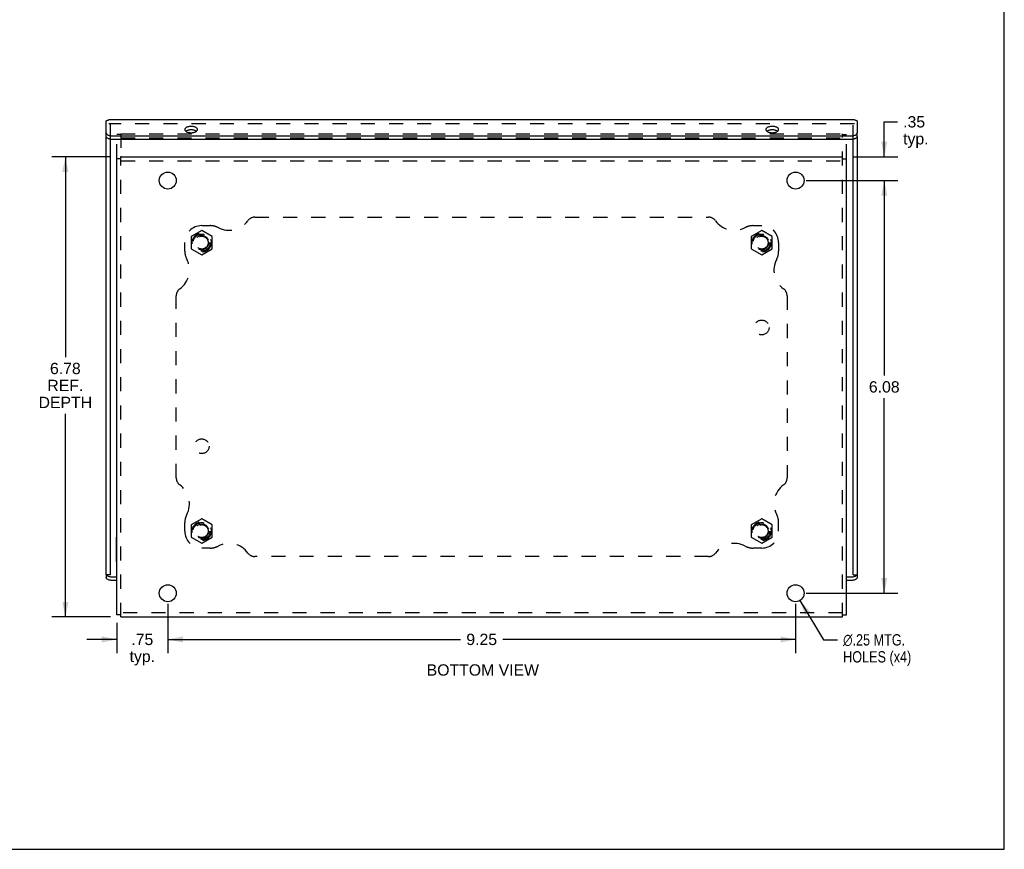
# Model space of a CAD drawing. Header units: inches. Extents: x 0 to 37.8, y 0 to 24.4.
# Tile 4 of 12: x 23.3 to 37.8, y 0 to 12.2. Entities that reach past the tile are written whole.
import ezdxf

# ---------------------------------------------------------------- set-up
doc = ezdxf.new("R2010")
doc.units = ezdxf.units.IN
doc.header["$LTSCALE"] = 2.077778
doc.header["$MEASUREMENT"] = 0
doc.linetypes.add('HIDDEN', pattern=[0.2, 0.1, -0.1])
doc.layers.get('0').update_dxf_attribs({"linetype": 'CONTINUOUS'})
for name, color, linetype in [('DEFAULT_2', 8, 'HIDDEN'), ('DIMENSIONS', 7, 'CONTINUOUS'), ('DOOR_ASSEMBLY', 7, 'CONTINUOUS')]:
    doc.layers.add(name, color=color, linetype=linetype)
doc.styles.get("Standard").update_dxf_attribs({"font": 'arial.ttf'})
doc.styles.add('TEXTSTYLE_1', font='gdt', dxfattribs={"width": 0.8})
doc.dimstyles.new('DIMSTYLE_1', dxfattribs={"dimtxt": 0.166667, "dimasz": 0.222222, "dimexe": 0.09, "dimexo": 0.07, "dimgap": 0.0375, "dimtad": 0, "dimtih": 1, "dimtoh": 1, "dimzin": 4, "dimdsep": 46, "dimtxsty": 'Standard', "dimblk": '_FILLED', "dimblk1": '_FILLED', "dimblk2": '_FILLED', "dimcen": 0.09, "dimazin": 1, "dimtfac": 1, "dimtdec": 3, "dimtofl": 0, "dimtmove": 0, "dimatfit": 3, "dimldrblk": '_FILLED', "dimfxl": 0, "dimtolj": 1, "dimtzin": 4, "dimarcsym": 0})
doc.dimstyles.new('DIMSTYLE_4', dxfattribs={"dimtxt": 0.166667, "dimasz": 0.222222, "dimexe": 0.09, "dimexo": 0.07, "dimgap": 0.09, "dimtad": 0, "dimtih": 1, "dimtoh": 1, "dimzin": 4, "dimdsep": 46, "dimtxsty": 'Standard', "dimblk": '_FILLED', "dimblk1": '_FILLED', "dimblk2": '_FILLED', "dimcen": 0.09, "dimazin": 1, "dimtfac": 1, "dimtdec": 3, "dimtofl": 0, "dimtmove": 0, "dimatfit": 1, "dimldrblk": '_FILLED', "dimfxl": 0, "dimtolj": 1, "dimtzin": 4, "dimarcsym": 0})

# ---------------------------------------------------------------- blocks, each defined once
blk = doc.blocks.new('_FILLED')
at = {"color": 0, "linetype": 'ByBlock'}
blk.add_solid([(0, 0), (-1, 0.2), (-1, -0.2)], dxfattribs=at)
blk = doc.blocks.new('*D13')
at = {"layer": 'DIMENSIONS', "color": 2, "linetype": 'Continuous'}
for p, q in [((34.767, 3.666), (35.116, 3.086)), ((35.116, 3.086), (35.319, 3.086))]:
    blk.add_line(p, q, dxfattribs=at)
at = {"layer": 'DIMENSIONS', "color": 2, "linetype": 'Continuous', "xscale": 0.2222222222, "yscale": 0.2222222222, "zscale": 0.2222222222, "rotation": 120.9964622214}
blk.add_blockref('_FILLED', (34.767, 3.666), dxfattribs=at)
at = {"layer": 'DIMENSIONS', "color": 2, "linetype": 'Continuous', "insert": (35.403, 3.169), "char_height": 0.16667, "width": 1.25341, "attachment_point": 1, "line_spacing_factor": 0.9, "style": 'TEXTSTYLE_1'}
blk.add_mtext('{\\fgdt;n}\\fArial;.25 MTG.\\PHOLES (x4)', dxfattribs=at)
blk = doc.blocks.new('*D14')
at = {"layer": 'DIMENSIONS', "color": 2, "linetype": 'Continuous'}
for p, q in [((34.859, 9.853), (36.209, 9.853)), ((36.009, 9.853), (36.009, 6.98)), ((36.009, 3.773), (36.009, 6.646)), ((34.859, 3.773), (36.209, 3.773))]:
    blk.add_line(p, q, dxfattribs=at)
at = {"layer": 'DIMENSIONS', "color": 2, "linetype": 'Continuous', "xscale": 0.2222222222, "yscale": 0.2222222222, "zscale": 0.2222222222}
for p, rotation in [((36.009, 9.853), 90), ((36.009, 3.773), 270)]:
    blk.add_blockref('_FILLED', p, dxfattribs=dict(at, rotation=rotation))
at = {"layer": 'DIMENSIONS', "color": 2, "linetype": 'Continuous', "insert": (36.009, 6.896), "char_height": 0.1667, "width": 0.45291, "attachment_point": 2, "line_spacing_factor": 0.9}
blk.add_mtext('6.08', dxfattribs=at)
blk = doc.blocks.new('*D15')
at = {"layer": 'DIMENSIONS', "color": 2, "linetype": 'Continuous'}
for p, q in [((25.453, 3.617), (25.453, 2.892)), ((24.703, 3.337), (24.703, 2.892)), ((24.703, 3.092), (24.259, 3.092)), ((25.453, 3.092), (25.898, 3.092))]:
    blk.add_line(p, q, dxfattribs=at)
at = {"layer": 'DIMENSIONS', "color": 2, "linetype": 'Continuous', "xscale": 0.2222222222, "yscale": 0.2222222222, "zscale": 0.2222222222}
blk.add_blockref('_FILLED', (24.703, 3.092), dxfattribs=at)
at = {"layer": 'DIMENSIONS', "color": 2, "linetype": 'Continuous', "xscale": 0.2222222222, "yscale": 0.2222222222, "zscale": 0.2222222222, "rotation": 180}
blk.add_blockref('_FILLED', (25.453, 3.092), dxfattribs=at)
at = {"layer": 'DIMENSIONS', "color": 2, "linetype": 'Continuous', "insert": (25.078, 3.176), "char_height": 0.1667, "width": 0.37485, "attachment_point": 2, "line_spacing_factor": 0.9}
blk.add_mtext('.75\\Ptyp.', dxfattribs=at)
blk = doc.blocks.new('*D16')
at = {"layer": 'DIMENSIONS', "color": 2, "linetype": 'Continuous'}
for p, q in [((25.453, 3.617), (25.453, 2.892)), ((34.703, 3.617), (34.703, 2.892)), ((25.453, 3.092), (29.768, 3.092)), ((34.703, 3.092), (30.388, 3.092))]:
    blk.add_line(p, q, dxfattribs=at)
at = {"layer": 'DIMENSIONS', "color": 2, "linetype": 'Continuous', "xscale": 0.2222222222, "yscale": 0.2222222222, "zscale": 0.2222222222, "rotation": 180}
blk.add_blockref('_FILLED', (25.453, 3.092), dxfattribs=at)
at = {"layer": 'DIMENSIONS', "color": 2, "linetype": 'Continuous', "xscale": 0.2222222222, "yscale": 0.2222222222, "zscale": 0.2222222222}
blk.add_blockref('_FILLED', (34.703, 3.092), dxfattribs=at)
at = {"layer": 'DIMENSIONS', "color": 2, "linetype": 'Continuous', "insert": (30.078, 3.176), "char_height": 0.1667, "width": 0.45291, "attachment_point": 2, "line_spacing_factor": 0.9}
blk.add_mtext('9.25', dxfattribs=at)
blk = doc.blocks.new('*D17')
at = {"layer": 'DIMENSIONS', "color": 2, "linetype": 'Continuous'}
for p, q in [((36.009, 10.203), (36.009, 10.717)), ((36.009, 10.717), (36.204, 10.717)), ((35.549, 10.203), (36.209, 10.203)), ((34.859, 9.853), (36.209, 9.853)), ((36.009, 9.853), (36.009, 9.408))]:
    blk.add_line(p, q, dxfattribs=at)
at = {"layer": 'DIMENSIONS', "color": 2, "linetype": 'Continuous', "xscale": 0.2222222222, "yscale": 0.2222222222, "zscale": 0.2222222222}
for p, rotation in [((36.009, 10.203), 270), ((36.009, 9.853), 90)]:
    blk.add_blockref('_FILLED', p, dxfattribs=dict(at, rotation=rotation))
at = {"layer": 'DIMENSIONS', "color": 2, "linetype": 'Continuous', "insert": (36.287, 10.801), "char_height": 0.1667, "width": 0.37485, "attachment_point": 1, "line_spacing_factor": 0.9}
blk.add_mtext('.35\\Ptyp.', dxfattribs=at)
blk = doc.blocks.new('*D23')
at = {"layer": 'DIMENSIONS', "color": 2, "linetype": 'Continuous'}
for p, q in [((24.608, 10.203), (23.744, 10.203)), ((23.944, 10.203), (23.944, 7.25)), ((23.944, 3.423), (23.944, 6.417)), ((24.608, 3.423), (23.744, 3.423))]:
    blk.add_line(p, q, dxfattribs=at)
at = {"layer": 'DIMENSIONS', "color": 2, "linetype": 'Continuous', "xscale": 0.2222222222, "yscale": 0.2222222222, "zscale": 0.2222222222}
for p, rotation in [((23.944, 10.203), 90), ((23.944, 3.423), 270)]:
    blk.add_blockref('_FILLED', p, dxfattribs=dict(at, rotation=rotation))
at = {"layer": 'DIMENSIONS', "color": 2, "linetype": 'Continuous', "insert": (23.944, 7.167), "char_height": 0.1667, "width": 0.78748, "attachment_point": 2, "line_spacing_factor": 0.9}
blk.add_mtext('6.78\\PREF.\\PDEPTH', dxfattribs=at)

msp = doc.modelspace()

# ---------------------------------------------------------------- linework, layer by layer
at = {"color": 7, "linetype": 'Continuous'}
for p, q in [((37.7778, 0), (37.7778, 24.4444)), ((24.7631, 10.1729), (24.7031, 10.1729)), ((35.3931, 10.1729), (35.4531, 10.1729)), ((24.6991, 4.2377), (24.6991, 4.598)), ((24.6991, 4.598), (24.7031, 4.598)), ((24.6991, 4.5079), (24.7031, 4.5079)), ((24.6991, 4.3278), (24.7031, 4.3278)), ((24.6991, 4.2377), (24.7031, 4.2377)), ((24.7631, 3.4529), (24.7031, 3.4529)), ((35.3931, 3.4529), (35.4531, 3.4529)), ((0, 0), (37.7778, 0))]:
    msp.add_line(p, q, dxfattribs=at)
at = {"color": 3, "linetype": 'Continuous'}
for p, q in [((24.7031, 3.4529), (24.7031, 10.1783)), ((24.7631, 10.211), (24.7631, 10.2029)), ((24.7631, 10.2029), (35.3931, 10.2029)), ((35.4531, 3.4529), (35.4531, 10.1783)), ((24.7631, 3.4229), (35.3931, 3.4229))]:
    msp.add_line(p, q, dxfattribs=at)
for centre in [(25.4531, 9.8529), (34.7031, 9.8529), (25.4531, 3.7729), (34.7031, 3.7729)]:
    msp.add_circle(centre, 0.125, dxfattribs=at)
at = {"layer": 'DEFAULT_2', "color": 8, "linetype": 'HIDDEN'}
for p, q in [((24.7031, 10.1783), (24.7031, 10.5291)), ((24.7631, 10.5291), (24.7031, 10.5291)), ((24.7631, 10.5409), (24.7631, 10.211)), ((24.7631, 10.5409), (35.3931, 10.5409)), ((24.7631, 10.4809), (35.3931, 10.4809)), ((35.3931, 3.4229), (35.3931, 10.5409)), ((35.3931, 10.5291), (35.4531, 10.5291)), ((35.4531, 10.1783), (35.4531, 10.5291)), ((24.7631, 3.4229), (24.7631, 10.2029)), ((24.7631, 10.1429), (35.3931, 10.1429)), ((26.7359, 9.3129), (33.4203, 9.3129)), ((25.9531, 9.1879), (26.0781, 9.1879)), ((34.0781, 9.1879), (34.2031, 9.1879)), ((25.9531, 9.1181), (25.7971, 9.028)), ((25.7971, 9.028), (25.7971, 8.8479)), ((26.1091, 9.028), (25.9531, 9.1181)), ((26.1091, 8.8479), (26.1091, 9.028)), ((34.2031, 9.1181), (34.0471, 9.028)), ((34.0471, 9.028), (34.0471, 8.8479)), ((34.3591, 9.028), (34.2031, 9.1181)), ((34.3591, 8.8479), (34.3591, 9.028)), ((25.7031, 8.8129), (25.7031, 8.9379)), ((34.4531, 8.9379), (34.4531, 8.8129)), ((25.7971, 8.8479), (25.9531, 8.7578)), ((25.9531, 8.7578), (26.1091, 8.8479)), ((34.0471, 8.8479), (34.2031, 8.7578)), ((34.2031, 8.7578), (34.3591, 8.8479)), ((25.5781, 5.4707), (25.5781, 8.1551)), ((34.5781, 8.1551), (34.5781, 5.4707)), ((25.7031, 4.6879), (25.7031, 4.8129)), ((25.9531, 4.8681), (25.7971, 4.778)), ((26.1091, 4.778), (25.9531, 4.8681)), ((34.2031, 4.8681), (34.0471, 4.778)), ((34.3591, 4.778), (34.2031, 4.8681)), ((34.4531, 4.6879), (34.4531, 4.8129)), ((25.7971, 4.778), (25.7971, 4.5979)), ((26.1091, 4.5979), (26.1091, 4.778)), ((34.0471, 4.778), (34.0471, 4.5979)), ((34.3591, 4.5979), (34.3591, 4.778)), ((25.7971, 4.5979), (25.9531, 4.5078)), ((25.9531, 4.5078), (26.1091, 4.5979)), ((34.0471, 4.5979), (34.2031, 4.5078)), ((34.2031, 4.5078), (34.3591, 4.5979)), ((26.0781, 4.4379), (25.9531, 4.4379)), ((34.2031, 4.4379), (34.0781, 4.4379)), ((33.4203, 4.3129), (26.7359, 4.3129)), ((35.3931, 3.4829), (24.7631, 3.4829))]:
    msp.add_line(p, q, dxfattribs=at)
for centre, radius in [((25.9531, 8.9379), 0.14), ((25.9531, 8.9379), 0.125), ((25.9531, 8.9379), 0.105), ((25.9531, 8.9379), 0.095), ((34.2031, 8.9379), 0.14), ((34.2031, 8.9379), 0.125), ((34.2031, 8.9379), 0.105), ((34.2031, 8.9379), 0.095), ((34.2031, 7.6879), 0.109), ((25.9531, 5.9379), 0.109), ((25.9531, 4.6879), 0.14), ((25.9531, 4.6879), 0.125), ((25.9531, 4.6879), 0.105), ((34.2031, 4.6879), 0.14), ((34.2031, 4.6879), 0.125), ((34.2031, 4.6879), 0.105), ((25.9531, 4.6879), 0.095), ((34.2031, 4.6879), 0.095)]:
    msp.add_circle(centre, radius, dxfattribs=at)
for centre, radius, start, end in [((26.7359, 9.1879), 0.125, 90, 144.1013), ((33.4203, 9.1879), 0.125, 35.8987, 90), ((25.9531, 8.9379), 0.25, 90, 180), ((26.0781, 8.9379), 0.25, 62.10891, 90), ((26.3559, 9.4629), 0.344, 242.10891, 324.1013), ((33.8002, 9.4629), 0.344, 215.8987, 297.89109), ((34.0781, 8.9379), 0.25, 90, 117.89109), ((34.2031, 8.9379), 0.25, 0, 90), ((25.9531, 8.8129), 0.25, 180, 207.89109), ((34.2031, 8.8129), 0.25, 332.10891, 360), ((25.4281, 8.5351), 0.344, 305.8987, 27.89109), ((34.7281, 8.5351), 0.344, 152.10891, 234.1013), ((25.7031, 8.1551), 0.125, 125.8987, 180), ((34.4531, 8.1551), 0.125, 0, 54.1013), ((25.7031, 5.4707), 0.125, 180, 234.1013), ((25.4281, 5.0908), 0.344, 332.10891, 54.1013), ((34.7281, 5.0908), 0.344, 125.8987, 207.89109), ((34.4531, 5.4707), 0.125, 305.8987, 360), ((25.9531, 4.8129), 0.25, 152.10891, 180), ((34.2031, 4.8129), 0.25, 0, 27.89109), ((25.9531, 4.6879), 0.25, 180, 270), ((34.2031, 4.6879), 0.25, 270, 360), ((26.3559, 4.1629), 0.344, 35.8987, 117.89109), ((33.8002, 4.1629), 0.344, 62.10891, 144.1013), ((26.0781, 4.6879), 0.25, 270, 297.89109), ((26.7359, 4.4379), 0.125, 215.8987, 270), ((33.4203, 4.4379), 0.125, 270, 324.1013), ((34.0781, 4.6879), 0.25, 242.10891, 270)]:
    msp.add_arc(centre, radius, start, end, dxfattribs=at)
at = {"layer": 'DOOR_ASSEMBLY', "color": 3, "linetype": 'Continuous'}
for p, q in [((35.5693, 10.746), (24.5868, 10.746)), ((24.5468, 10.5549), (24.5468, 10.7299)), ((35.6093, 10.7299), (35.6093, 10.5549)), ((24.5468, 4.0455), (24.5468, 10.503)), ((24.6368, 10.5099), (35.5193, 10.5099)), ((35.6093, 10.503), (35.6093, 4.0455)), ((24.7031, 3.9606), (24.6368, 3.9606)), ((35.5193, 3.9606), (35.4531, 3.9606))]:
    msp.add_line(p, q, dxfattribs=at)
at = {"layer": 'DOOR_ASSEMBLY', "color": 8, "linetype": 'HIDDEN'}
for p, q in [((35.5693, 10.686), (24.5868, 10.686)), ((24.6068, 10.678), (24.6068, 10.4606)), ((35.5493, 10.4606), (35.5493, 10.678))]:
    msp.add_line(p, q, dxfattribs=at)
at = {"layer": 'DOOR_ASSEMBLY', "color": 7, "linetype": 'Continuous'}
for p, q in [((24.5468, 10.503), (24.5468, 10.5549)), ((24.6068, 10.4606), (24.6068, 4.0455)), ((35.5193, 10.458), (24.6368, 10.458)), ((35.5493, 4.0455), (35.5493, 10.4606)), ((35.6093, 10.503), (35.6093, 10.5549)), ((24.5468, 4.0455), (24.5468, 4.0056)), ((24.6068, 4.0455), (24.5468, 4.0455)), ((24.5503, 4.0455), (24.5519, 4.0427)), ((24.6368, 4.0126), (24.7031, 4.0126)), ((35.4531, 4.0126), (35.5193, 4.0126)), ((35.5493, 4.0455), (35.6093, 4.0455)), ((35.6093, 4.0455), (35.6093, 4.0056))]:
    msp.add_line(p, q, dxfattribs=at)
at = {"layer": 'DOOR_ASSEMBLY', "color": 3, "linetype": 'Continuous'}
for points in [[(24.5468, 10.7299), (24.5554, 10.736), (24.564, 10.7407), (24.5725, 10.7439), (24.5811, 10.7457), (24.5868, 10.746)], [(35.5693, 10.746), (35.575, 10.7457), (35.5836, 10.7439), (35.5922, 10.7407), (35.6007, 10.736), (35.6093, 10.7299)], [(25.8906, 10.6037), (25.89, 10.609), (25.8882, 10.6141), (25.8853, 10.6192), (25.8813, 10.624), (25.8762, 10.6286), (25.8701, 10.6329), (25.8631, 10.6368), (25.8553, 10.6403), (25.8467, 10.6434), (25.8375, 10.6459), (25.8278, 10.6479), (25.8177, 10.6494), (25.8073, 10.6503), (25.7968, 10.6506), (25.7863, 10.6503), (25.776, 10.6494), (25.7659, 10.6479), (25.7561, 10.6459), (25.7469, 10.6434), (25.7384, 10.6403), (25.7305, 10.6368), (25.7235, 10.6329), (25.7174, 10.6286), (25.7124, 10.624), (25.7083, 10.6192), (25.7054, 10.6141), (25.7037, 10.609), (25.7031, 10.6037)], [(25.7031, 10.6037), (25.7037, 10.5984), (25.7054, 10.5933), (25.7083, 10.5882), (25.7124, 10.5833), (25.7174, 10.5787), (25.7235, 10.5745), (25.7305, 10.5705), (25.7384, 10.567), (25.7469, 10.564), (25.7561, 10.5615), (25.7659, 10.5594), (25.776, 10.558), (25.7863, 10.5571), (25.7968, 10.5568), (25.8073, 10.5571), (25.8177, 10.558), (25.8278, 10.5594), (25.8375, 10.5615), (25.8467, 10.564), (25.8553, 10.567), (25.8631, 10.5705), (25.8701, 10.5745), (25.8762, 10.5787), (25.8813, 10.5833), (25.8853, 10.5882), (25.8882, 10.5933), (25.89, 10.5984), (25.8906, 10.6037)], [(34.4531, 10.6037), (34.4525, 10.609), (34.4507, 10.6141), (34.4478, 10.6192), (34.4438, 10.624), (34.4387, 10.6286), (34.4326, 10.6329), (34.4256, 10.6368), (34.4178, 10.6403), (34.4092, 10.6434), (34.4, 10.6459), (34.3903, 10.6479), (34.3802, 10.6494), (34.3698, 10.6503), (34.3593, 10.6506), (34.3488, 10.6503), (34.3385, 10.6494), (34.3284, 10.6479), (34.3186, 10.6459), (34.3094, 10.6434), (34.3009, 10.6403), (34.293, 10.6368), (34.286, 10.6329), (34.2799, 10.6286), (34.2749, 10.624), (34.2708, 10.6192), (34.2679, 10.6141), (34.2662, 10.609), (34.2656, 10.6037)], [(34.2656, 10.6037), (34.2662, 10.5984), (34.2679, 10.5933), (34.2708, 10.5882), (34.2749, 10.5833), (34.2799, 10.5787), (34.286, 10.5745), (34.293, 10.5705), (34.3009, 10.567), (34.3094, 10.564), (34.3186, 10.5615), (34.3284, 10.5594), (34.3385, 10.558), (34.3488, 10.5571), (34.3593, 10.5568), (34.3698, 10.5571), (34.3802, 10.558), (34.3903, 10.5594), (34.4, 10.5615), (34.4092, 10.564), (34.4178, 10.567), (34.4256, 10.5705), (34.4326, 10.5745), (34.4387, 10.5787), (34.4438, 10.5833), (34.4478, 10.5882), (34.4507, 10.5933), (34.4525, 10.5984), (34.4531, 10.6037)], [(24.5468, 10.5549), (24.5474, 10.5499), (24.5491, 10.5449), (24.5519, 10.5401), (24.5557, 10.5354), (24.5606, 10.531), (24.5665, 10.5269), (24.5732, 10.5231), (24.5807, 10.5198), (24.5889, 10.5168), (24.5978, 10.5144), (24.6071, 10.5125), (24.6168, 10.5111), (24.6267, 10.5102), (24.6368, 10.5099)], [(35.5193, 10.5099), (35.5295, 10.5102), (35.5393, 10.5111), (35.549, 10.5125), (35.5584, 10.5144), (35.5672, 10.5168), (35.5754, 10.5198), (35.583, 10.5231), (35.5897, 10.5269), (35.5955, 10.531), (35.6004, 10.5354), (35.6043, 10.5401), (35.6071, 10.5449), (35.6087, 10.5499), (35.6093, 10.5549)], [(24.6368, 3.9606), (24.6267, 3.9609), (24.6168, 3.9617), (24.6071, 3.9631), (24.5978, 3.9651), (24.5889, 3.9675), (24.5807, 3.9704), (24.5732, 3.9738), (24.5665, 3.9776), (24.5606, 3.9817), (24.5557, 3.9861), (24.5519, 3.9908), (24.5491, 3.9956), (24.5474, 4.0006), (24.5468, 4.0056)], [(35.6093, 4.0056), (35.6087, 4.0006), (35.6071, 3.9956), (35.6043, 3.9908), (35.6004, 3.9861), (35.5955, 3.9817), (35.5897, 3.9776), (35.583, 3.9738), (35.5754, 3.9704), (35.5672, 3.9675), (35.5584, 3.9651), (35.549, 3.9631), (35.5393, 3.9617), (35.5295, 3.9609), (35.5193, 3.9606)]]:
    msp.add_lwpolyline(points, dxfattribs=at)
at = {"layer": 'DOOR_ASSEMBLY', "color": 7, "linetype": 'Continuous'}
for points in [[(25.8747, 10.5777), (25.8701, 10.581), (25.8631, 10.5849), (25.8553, 10.5884), (25.8467, 10.5914), (25.8375, 10.594), (25.8278, 10.596), (25.8177, 10.5974), (25.8073, 10.5983), (25.7968, 10.5986), (25.7863, 10.5983), (25.776, 10.5974), (25.7659, 10.596), (25.7561, 10.594), (25.7469, 10.5914), (25.7384, 10.5884), (25.7305, 10.5849), (25.7235, 10.581), (25.7189, 10.5777)], [(34.4372, 10.5777), (34.4326, 10.581), (34.4256, 10.5849), (34.4178, 10.5884), (34.4092, 10.5914), (34.4, 10.594), (34.3903, 10.596), (34.3802, 10.5974), (34.3698, 10.5983), (34.3593, 10.5986), (34.3488, 10.5983), (34.3385, 10.5974), (34.3284, 10.596), (34.3186, 10.594), (34.3094, 10.5914), (34.3009, 10.5884), (34.293, 10.5849), (34.286, 10.581), (34.2814, 10.5777)], [(24.6071, 10.4605), (24.5978, 10.4624), (24.5889, 10.4649), (24.5807, 10.4678), (24.5732, 10.4712), (24.5665, 10.4749), (24.5606, 10.479), (24.5557, 10.4835), (24.5519, 10.4881), (24.5491, 10.493), (24.5474, 10.4979), (24.5468, 10.503)], [(24.6368, 10.458), (24.6267, 10.4583), (24.6168, 10.4591), (24.6071, 10.4605)], [(35.5584, 10.4624), (35.549, 10.4605), (35.5393, 10.4591), (35.5295, 10.4583), (35.5193, 10.458)], [(35.6093, 10.503), (35.6087, 10.4979), (35.6071, 10.493), (35.6043, 10.4881), (35.6004, 10.4835), (35.5955, 10.479), (35.5897, 10.4749), (35.583, 10.4712), (35.5754, 10.4678), (35.5672, 10.4649), (35.5584, 10.4624)], [(24.5519, 4.0427), (24.5557, 4.0381), (24.5606, 4.0336), (24.5665, 4.0295), (24.5732, 4.0258), (24.5807, 4.0224), (24.5889, 4.0195), (24.5978, 4.017), (24.6071, 4.0151), (24.6168, 4.0137), (24.6267, 4.0129), (24.6368, 4.0126)], [(35.5193, 4.0126), (35.5295, 4.0129), (35.5393, 4.0137), (35.549, 4.0151), (35.5584, 4.017), (35.5672, 4.0195), (35.5754, 4.0224), (35.583, 4.0258), (35.5897, 4.0295), (35.5955, 4.0336), (35.6004, 4.0381), (35.6043, 4.0427), (35.6059, 4.0455)]]:
    msp.add_lwpolyline(points, dxfattribs=at)

# ---------------------------------------------------------------- texts
at = {"layer": 'DIMENSIONS', "color": 2, "linetype": 'Continuous', "insert": (30.095, 2.7254), "char_height": 0.166667, "width": 1.651797, "attachment_point": 2, "line_spacing_factor": 0.9}
msp.add_mtext('BOTTOM VIEW', dxfattribs=at)

# ---------------------------------------------------------------- dimensions: what is measured, and where the dimension line sits
at = {"layer": 'DIMENSIONS', "color": 2, "linetype": 'Continuous'}
for base, p1, p2, text, picture, middle in [((36.0092, 9.8529), (35.4786, 10.2029), (34.7886, 9.8529), '<>\\Ptyp.', '*D17', (36.4744, 10.5924)), ((23.9437, 3.4229), (24.6775, 10.2029), (24.6775, 3.4229), '<>\\PREF.\\PDEPTH', '*D23', (23.9437, 6.8334))]:
    dim = msp.add_linear_dim(base=base, p1=p1, p2=p2, angle=270, text=text, dimstyle='DIMSTYLE_1', dxfattribs=at)
    dim.commit()
    dim.dimension.update_dxf_attribs({"geometry": picture, "text_midpoint": middle, "dimtype": 160})
dim = msp.add_linear_dim(base=(36.0092, 9.8529), p1=(34.7886, 3.7729), p2=(34.7886, 9.8529), angle=90, dimstyle='DIMSTYLE_1', dxfattribs=at)
dim.commit()
dim.dimension.update_dxf_attribs({"geometry": '*D14', "text_midpoint": (36.0077, 6.812), "dimtype": 160})
dim = msp.add_diameter_dim_2p(p1=(34.7674, 3.6658), p2=(34.6387, 3.8801), text='%%c<> MTG.\\PHOLES (x4)', dimstyle='DIMSTYLE_4', override={"dimpost": '<>'}, dxfattribs=at)
dim.commit()
dim.dimension.update_dxf_attribs({"geometry": '*D13', "text_midpoint": (36.0293, 2.9611), "dimtype": 163})
dim = msp.add_linear_dim(base=(25.4531, 3.0923), p1=(24.7031, 3.4074), p2=(25.4531, 3.6874), text='<>\\Ptyp.', dimstyle='DIMSTYLE_1', dxfattribs=at)
dim.commit()
dim.dimension.update_dxf_attribs({"geometry": '*D15', "text_midpoint": (25.0781, 2.9673), "dimtype": 160})
dim = msp.add_linear_dim(base=(34.7031, 3.0923), p1=(25.4531, 3.6874), p2=(34.7031, 3.6874), dimstyle='DIMSTYLE_1', dxfattribs=at)
dim.commit()
dim.dimension.update_dxf_attribs({"geometry": '*D16', "text_midpoint": (30.0782, 3.0914), "dimtype": 160})

doc.saveas('drawing.dxf')
